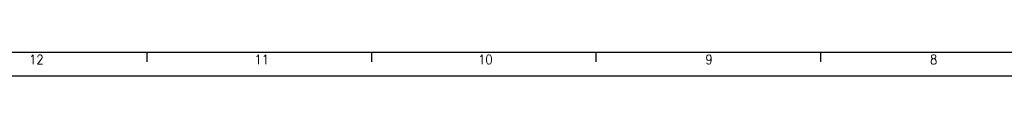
# Model space of a CAD drawing. Header units: millimetres. Extents: x -418 to 2750, y -1084 to 1393.
# Tile 11 of 74: x -137.52 to 72.7, y -150.5 to -145.5. Entities that reach past the tile are written whole.
import ezdxf

# ---------------------------------------------------------------- set-up
doc = ezdxf.new("R2010")
doc.units = ezdxf.units.MM
doc.layers.add('1', color=7, linetype='Continuous')
doc.styles.add('CONVERTER_12', font='txt.shx', dxfattribs={"width": 0.9})

# ---------------------------------------------------------------- blocks, each defined once
blk = doc.blocks.new('_A1', base_point=(416.98, -145.5))
at = {"layer": '1', "color": 7, "linetype": 'Continuous'}
blk.add_line((-398.02, -145.5), (416.98, -145.5), dxfattribs=at)
at = {"layer": '1', "color": 2, "linetype": 'Continuous'}
for p, q in [((-110.38, -145.55), (-110.38, -147.55)), ((-62.44, -145.55), (-62.44, -147.55)), ((-14.5, -145.55), (-14.5, -147.55)), ((33.45, -145.55), (33.45, -147.55)), ((-418.02, -150.5), (421.98, -150.5))]:
    blk.add_line(p, q, dxfattribs=at)
at = {"layer": '1', "color": 2, "char_height": 2, "attachment_point": 4, "line_spacing_factor": 1.20048, "style": 'CONVERTER_12'}
for s, insert in [('12', (-135.52, -147.05)), ('11', (-87.39, -147.05)), ('10', (-39.64, -147.05)), ('9', (8.9, -147.05)), ('8', (56.83, -147.05))]:
    blk.add_mtext(s, dxfattribs=dict(at, insert=insert))

msp = doc.modelspace()

# ---------------------------------------------------------------- block references
msp.add_blockref('_A1', (416.98, -145.5))

doc.saveas('drawing.dxf')
